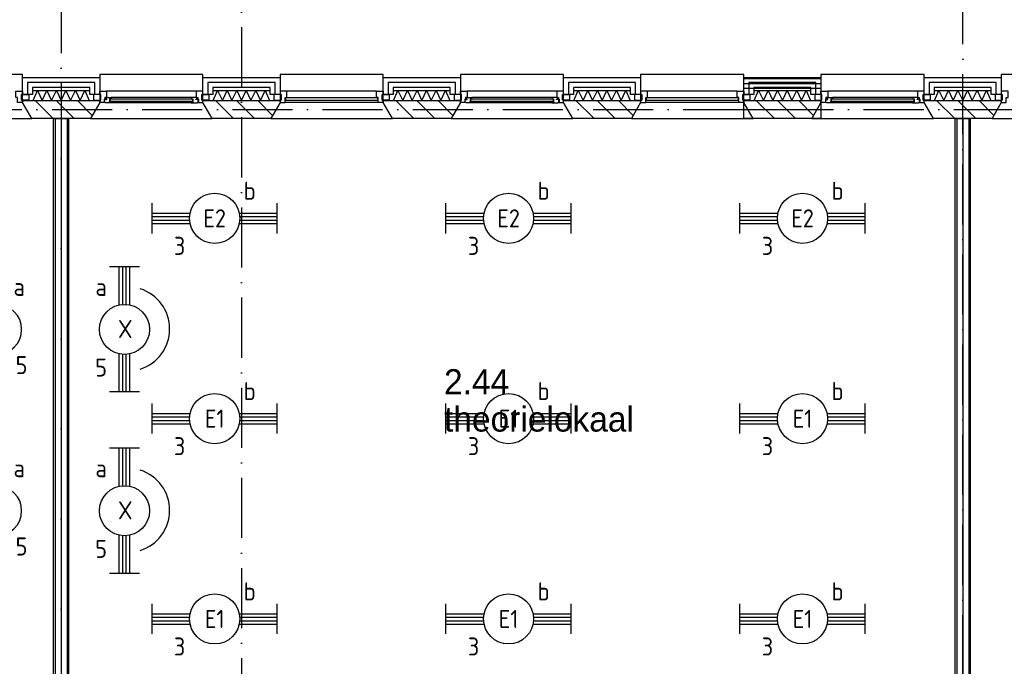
# Model space of a CAD drawing. Header units: millimetres. Extents: x -6587 to 112313, y 244 to 84344.
# Tile 59 of 63: x 65785 to 75614, y 52349 to 58805. Entities that reach past the tile are written whole.
import ezdxf
from ezdxf.enums import TextEntityAlignment as Align

# ---------------------------------------------------------------- set-up
doc = ezdxf.new("R2010")
doc.units = ezdxf.units.MM
doc.header["$LTSCALE"] = 100
doc.linetypes.add('DASHDOT', pattern=[9, 6, -1.5, 0, -1.5])
doc.layers.get('0').update_dxf_attribs({"color": 9, "linetype": 'CONTINUOUS'})
for name, color, linetype in [('AL$7----_STRAMIEN', 1, 'DASHDOT'), ('AL21----_BUITENWAND', 4, 'CONTINUOUS'), ('AL21K---_ISOLATIE', 1, 'CONTINUOUS'), ('AL22----_BINNENWAND', 7, 'CONTINUOUS'), ('AL28----_KONSTRUKTIE', 3, 'CONTINUOUS'), ('AL31----_BUITENKOZ', 7, 'CONTINUOUS'), ('ALL-----_REFLIJNEN', 8, 'CONTINUOUS'), ('ALXA3---_VOLZWART', 14, 'CONTINUOUS'), ('ALXAA---_GEWBETON', 12, 'CONTINUOUS'), ('ALXAB---_PREFABBETON', 1, 'CONTINUOUS'), ('BOUW', 8, 'CONTINUOUS'), ('EB63101-_ATTRIB', 2, 'CONTINUOUS'), ('EL63101-_LICHT-ARM', 3, 'CONTINUOUS'), ('EL63101-LICHT-ARM', 3, 'CONTINUOUS'), ('LIJN025', 10, 'CONTINUOUS')]:
    doc.layers.add(name, color=color, linetype=linetype)
doc.styles.add('1_8', font='iso', dxfattribs={"width": 0.7, "height": 1.8})
doc.styles.add('BURO-025', font='BUROFONT.shx', dxfattribs={"height": 250})

# ---------------------------------------------------------------- blocks, each defined once
blk = doc.blocks.new('EJ3T20')
at = {"color": 0}
for p, q in [((-6.25, -1.5), (-6.25, 1.5)), ((6.25, -1.5), (6.25, 1.5)), ((-6.25, 0.525), (-2.444, 0.525)), ((-6.25, 0.175), (-2.494, 0.175)), ((2.444, 0.525), (6.25, 0.525)), ((2.494, 0.175), (6.25, 0.175)), ((-6.25, -0.175), (-2.494, -0.175)), ((-6.25, -0.525), (-2.444, -0.525)), ((2.444, -0.525), (6.25, -0.525)), ((2.494, -0.175), (6.25, -0.175))]:
    blk.add_line(p, q, dxfattribs=at)
blk.add_circle((0, 0), 2.5, dxfattribs=at)
at = {"color": 6, "style": '1_8'}
for tag, flags, p in [('SCHAK', 8, (3.5, 2.75)), ('A_CODE', 8, (0, 0)), ('GROEP', 8, (-3.5, -2.75)), ('KAST', 9, (3.5, -2.75))]:
    blk.add_attdef(tag, text='', height=1.8, dxfattribs=dict(at, flags=flags)).set_placement(p, align=Align.MIDDLE)
blk = doc.blocks.new('PENDEL')
at = {"color": 0}
for p, q in [((-6.25, -1.5), (-6.25, 1.5)), ((6.25, -1.5), (6.25, 1.5)), ((-6.25, 0.525), (-2.444, 0.525)), ((-6.25, 0.175), (-2.494, 0.175)), ((2.444, 0.525), (6.25, 0.525)), ((2.494, 0.175), (6.25, 0.175)), ((-6.25, -0.175), (-2.494, -0.175)), ((-6.25, -0.525), (-2.444, -0.525)), ((2.444, -0.525), (6.25, -0.525)), ((2.494, -0.175), (6.25, -0.175))]:
    blk.add_line(p, q, dxfattribs=at)
blk.add_circle((0, 0), 2.5, dxfattribs=at)
at = {"layer": 'EL63101-_LICHT-ARM'}
blk.add_arc((0.043, -0.302), 4.207, 197.6135, 342.3865, dxfattribs=at)
at = {"color": 6, "style": '1_8'}
for tag, flags, p in [('SCHAK', 8, (3.5, 2.75)), ('A_CODE', 8, (0, 0)), ('GROEP', 8, (-3.5, -2.75)), ('KAST', 9, (3.5, -2.75))]:
    blk.add_attdef(tag, text='', height=1.8, dxfattribs=dict(at, flags=flags)).set_placement(p, align=Align.MIDDLE)
at = {"style": '1_8', "flags": 8}
blk.add_attdef('M_CODE', text='', height=3.6, dxfattribs=at).set_placement((0, 0), align=Align.MIDDLE_CENTER)
blk = doc.blocks.new('A$Cb38f1ce1')
at = {"layer": 'AL$7----_STRAMIEN', "color": 1}
blk.add_line((71947.7, 32231.7), (71947.7, 70113), dxfattribs=at)
for points in [[(62947.7, 63344.7), (62947.7, 32791.2)], [(64747.7, 60304.6), (64747.7, 32791.2)], [(750, 51380), (86347.7, 51380)]]:
    blk.add_lwpolyline(points, dxfattribs=at)
at = {"layer": 'AL21----_BUITENWAND', "color": 8}
for p, q in [((62562.7, 51531), (62562.7, 51700)), ((62562.7, 51700), (63332.7, 51700)), ((63332.7, 51700), (63332.7, 51531)), ((64362.7, 51531), (64362.7, 51700)), ((64362.7, 51700), (65132.7, 51700)), ((65132.7, 51700), (65132.7, 51531)), ((66162.7, 51531), (66162.7, 51700)), ((66162.7, 51700), (66932.7, 51700)), ((66932.7, 51700), (66932.7, 51531)), ((67962.7, 51531), (67962.7, 51700)), ((67962.7, 51700), (68732.7, 51700)), ((68732.7, 51700), (68732.7, 51531)), ((69762.7, 51531), (69762.7, 51700)), ((69762.7, 51700), (70532.7, 51700)), ((70532.7, 51700), (70532.7, 51531)), ((71562.7, 51531), (71562.7, 51700)), ((71562.7, 51700), (72332.7, 51700)), ((72332.7, 51700), (72332.7, 51531)), ((69762.7, 51690), (70532.7, 51690)), ((69762.7, 51590), (69762.7, 51690)), ((70532.7, 51690), (70532.7, 51590)), ((62662.7, 51531), (62562.7, 51531)), ((63232.7, 51600), (62662.7, 51600)), ((62662.7, 51600), (62662.7, 51531)), ((63232.7, 51531), (63232.7, 51600)), ((63332.7, 51531), (63232.7, 51531)), ((64462.7, 51531), (64362.7, 51531)), ((65032.7, 51600), (64462.7, 51600)), ((64462.7, 51600), (64462.7, 51531)), ((65032.7, 51531), (65032.7, 51600)), ((65132.7, 51531), (65032.7, 51531)), ((66262.7, 51531), (66162.7, 51531)), ((66832.7, 51600), (66262.7, 51600)), ((66262.7, 51600), (66262.7, 51531)), ((66832.7, 51531), (66832.7, 51600)), ((66932.7, 51531), (66832.7, 51531)), ((68062.7, 51531), (67962.7, 51531)), ((68632.7, 51600), (68062.7, 51600)), ((68062.7, 51600), (68062.7, 51531)), ((68632.7, 51531), (68632.7, 51600)), ((68732.7, 51531), (68632.7, 51531)), ((70532.7, 51590), (69762.7, 51590)), ((69862.7, 51531), (69762.7, 51531)), ((70432.7, 51600), (69862.7, 51600)), ((69862.7, 51600), (69862.7, 51531)), ((70432.7, 51531), (70432.7, 51600)), ((70532.7, 51531), (70432.7, 51531)), ((71662.7, 51531), (71562.7, 51531)), ((72232.7, 51600), (71662.7, 51600)), ((71662.7, 51600), (71662.7, 51531)), ((72232.7, 51531), (72232.7, 51600)), ((72332.7, 51531), (72232.7, 51531))]:
    blk.add_line(p, q, dxfattribs=at)
at = {"layer": 'AL21K---_ISOLATIE', "color": 8, "linetype": 'Continuous'}
for p, q in [((62662.7, 51570), (63232.7, 51570)), ((62666.9, 51470), (62710.2, 51570)), ((62710.2, 51570), (62757.7, 51470)), ((62757.7, 51470), (62805.2, 51570)), ((62805.2, 51570), (62852.7, 51470)), ((62852.7, 51470), (62900.2, 51570)), ((62900.2, 51570), (62947.7, 51470)), ((62947.7, 51470), (62995.2, 51570)), ((62995.2, 51570), (63042.7, 51470)), ((63042.7, 51470), (63090.2, 51570)), ((63090.2, 51570), (63137.7, 51470)), ((63137.7, 51470), (63185.2, 51570)), ((63185.2, 51570), (63228.5, 51470)), ((64462.7, 51570), (65032.7, 51570)), ((64466.9, 51470), (64510.2, 51570)), ((64510.2, 51570), (64557.7, 51470)), ((64557.7, 51470), (64605.2, 51570)), ((64605.2, 51570), (64652.7, 51470)), ((64652.7, 51470), (64700.2, 51570)), ((64700.2, 51570), (64747.7, 51470)), ((64747.7, 51470), (64795.2, 51570)), ((64795.2, 51570), (64842.7, 51470)), ((64842.7, 51470), (64890.2, 51570)), ((64890.2, 51570), (64937.7, 51470)), ((64937.7, 51470), (64985.2, 51570)), ((64985.2, 51570), (65028.5, 51470)), ((66262.7, 51570), (66832.7, 51570)), ((66266.9, 51470), (66310.2, 51570)), ((66310.2, 51570), (66357.7, 51470)), ((66357.7, 51470), (66405.2, 51570)), ((66405.2, 51570), (66452.7, 51470)), ((66452.7, 51470), (66500.2, 51570)), ((66500.2, 51570), (66547.7, 51470)), ((66547.7, 51470), (66595.2, 51570)), ((66595.2, 51570), (66642.7, 51470)), ((66642.7, 51470), (66690.2, 51570)), ((66690.2, 51570), (66737.7, 51470)), ((66737.7, 51470), (66785.2, 51570)), ((66785.2, 51570), (66828.5, 51470)), ((68062.7, 51570), (68632.7, 51570)), ((68066.9, 51470), (68110.2, 51570)), ((68110.2, 51570), (68157.7, 51470)), ((68157.7, 51470), (68205.2, 51570)), ((68205.2, 51570), (68252.7, 51470)), ((68252.7, 51470), (68300.2, 51570)), ((68300.2, 51570), (68347.7, 51470)), ((68347.7, 51470), (68395.2, 51570)), ((68395.2, 51570), (68442.7, 51470)), ((68442.7, 51470), (68490.2, 51570)), ((68490.2, 51570), (68537.7, 51470)), ((68537.7, 51470), (68585.2, 51570)), ((68585.2, 51570), (68628.5, 51470)), ((69862.7, 51570), (70432.7, 51570)), ((69866.9, 51470), (69910.2, 51570)), ((69910.2, 51570), (69957.7, 51470)), ((69957.7, 51470), (70005.2, 51570)), ((70005.2, 51570), (70052.7, 51470)), ((70052.7, 51470), (70100.2, 51570)), ((70100.2, 51570), (70147.7, 51470)), ((70147.7, 51470), (70195.2, 51570)), ((70195.2, 51570), (70242.7, 51470)), ((70242.7, 51470), (70290.2, 51570)), ((70290.2, 51570), (70337.7, 51470)), ((70337.7, 51470), (70385.2, 51570)), ((70385.2, 51570), (70428.5, 51470)), ((71662.7, 51570), (72232.7, 51570)), ((71666.9, 51470), (71710.2, 51570)), ((71710.2, 51570), (71757.7, 51470)), ((71757.7, 51470), (71805.2, 51570)), ((71805.2, 51570), (71852.7, 51470)), ((71852.7, 51470), (71900.2, 51570)), ((71900.2, 51570), (71947.7, 51470)), ((71947.7, 51470), (71995.2, 51570)), ((71995.2, 51570), (72042.7, 51470)), ((72042.7, 51470), (72090.2, 51570)), ((72090.2, 51570), (72137.7, 51470)), ((72137.7, 51470), (72185.2, 51570)), ((72185.2, 51570), (72228.5, 51470)), ((62662.7, 51470), (63232.7, 51470)), ((64462.7, 51470), (65032.7, 51470)), ((66262.7, 51470), (66832.7, 51470)), ((68062.7, 51470), (68632.7, 51470)), ((69862.7, 51470), (70432.7, 51470)), ((71662.7, 51470), (72232.7, 51470))]:
    blk.add_line(p, q, dxfattribs=at)
at = {"layer": 'AL22----_BINNENWAND', "color": 8}
for p, q in [((62872.7, 44580), (62872.7, 51290)), ((62872.7, 51290), (63022.7, 51290)), ((63022.7, 51290), (63022.7, 44580)), ((71872.7, 44255), (71872.7, 51290)), ((71872.7, 51290), (72022.7, 51290)), ((72022.7, 51290), (72022.7, 44255))]:
    blk.add_line(p, q, dxfattribs=at)
at = {"layer": 'AL22----_BINNENWAND', "color": 8, "linetype": 'Continuous'}
for p, q in [((62887.7, 51290), (62887.7, 44580)), ((63007.7, 51290), (63007.7, 44580)), ((71887.7, 51290), (71887.7, 44255)), ((72007.7, 51290), (72007.7, 44255))]:
    blk.add_line(p, q, dxfattribs=at)
at = {"layer": 'AL28----_KONSTRUKTIE', "color": 8}
for p, q in [((62562.7, 51450), (62562.7, 51470)), ((62562.7, 51470), (63332.7, 51470)), ((62655, 51290), (62562.7, 51450)), ((63332.7, 51450), (63240.3, 51290)), ((63332.7, 51470), (63332.7, 51450)), ((64362.7, 51450), (64362.7, 51470)), ((64362.7, 51470), (65132.7, 51470)), ((64455, 51290), (64362.7, 51450)), ((65132.7, 51450), (65040.3, 51290)), ((65132.7, 51470), (65132.7, 51450)), ((66162.7, 51450), (66162.7, 51470)), ((66162.7, 51470), (66932.7, 51470)), ((66255, 51290), (66162.7, 51450)), ((66932.7, 51450), (66840.3, 51290)), ((66932.7, 51470), (66932.7, 51450)), ((67962.7, 51450), (67962.7, 51470)), ((67962.7, 51470), (68732.7, 51470)), ((68055, 51290), (67962.7, 51450)), ((68732.7, 51450), (68640.3, 51290)), ((68732.7, 51470), (68732.7, 51450)), ((69762.7, 51470), (70532.7, 51470)), ((69762.7, 51290), (69762.7, 51470)), ((69762.7, 51450), (69762.7, 51470)), ((69762.7, 51470), (70532.7, 51470)), ((69855, 51290), (69762.7, 51450)), ((70532.7, 51450), (70440.3, 51290)), ((70532.7, 51470), (70532.7, 51290)), ((70532.7, 51470), (70532.7, 51450)), ((71562.7, 51450), (71562.7, 51470)), ((71562.7, 51470), (72332.7, 51470)), ((71655, 51290), (71562.7, 51450)), ((72332.7, 51450), (72240.3, 51290)), ((72332.7, 51470), (72332.7, 51450)), ((63240.3, 51290), (62655, 51290)), ((65040.3, 51290), (64455, 51290)), ((66840.3, 51290), (66255, 51290)), ((68640.3, 51290), (68055, 51290)), ((70532.7, 51290), (69762.7, 51290)), ((70440.3, 51290), (69855, 51290)), ((72240.3, 51290), (71655, 51290))]:
    blk.add_line(p, q, dxfattribs=at)
at = {"layer": 'AL31----_BUITENKOZ', "color": 8}
for points in [[(61532.7, 51450), (61440.3, 51290), (62655, 51290), (62562.7, 51450), (62562.7, 51730), (61532.7, 51730)], [(63332.7, 51450), (63240.3, 51290), (64455, 51290), (64362.7, 51450), (64362.7, 51730), (63332.7, 51730)], [(65132.7, 51450), (65040.3, 51290), (66255, 51290), (66162.7, 51450), (66162.7, 51730), (65132.7, 51730)], [(66932.7, 51450), (66840.3, 51290), (68055, 51290), (67962.7, 51450), (67962.7, 51730), (66932.7, 51730)], [(68732.7, 51450), (68640.3, 51290), (69855, 51290), (69762.7, 51450), (69762.7, 51730), (68732.7, 51730)], [(70532.7, 51450), (70440.3, 51290), (71655, 51290), (71562.7, 51450), (71562.7, 51730), (70532.7, 51730)], [(72332.7, 51450), (72240.3, 51290), (73455, 51290), (73362.7, 51450), (73362.7, 51730), (72332.7, 51730)], [(62552.7, 51475), (62552.7, 51531), (62623.7, 51531), (62623.7, 51475)], [(63342.7, 51475), (63342.7, 51531), (63271.7, 51531), (63271.7, 51475)], [(63332.7, 51450), (63332.7, 51475), (63342.7, 51475), (63342.7, 51531), (63332.7, 51531), (63332.7, 51564), (63399.7, 51564), (63399.7, 51501), (63382.7, 51501), (63382.7, 51486), (63376.7, 51486), (63376.7, 51450)], [(64362.7, 51450), (64362.7, 51475), (64352.7, 51475), (64352.7, 51531), (64362.7, 51531), (64362.7, 51564), (64295.7, 51564), (64295.7, 51501), (64312.7, 51501), (64312.7, 51486), (64318.7, 51486), (64318.7, 51450)], [(64352.7, 51475), (64352.7, 51531), (64423.7, 51531), (64423.7, 51475)], [(65142.7, 51475), (65142.7, 51531), (65071.7, 51531), (65071.7, 51475)], [(66152.7, 51475), (66152.7, 51531), (66223.7, 51531), (66223.7, 51475)], [(66942.7, 51475), (66942.7, 51531), (66871.7, 51531), (66871.7, 51475)], [(66932.7, 51450), (66932.7, 51475), (66942.7, 51475), (66942.7, 51531), (66932.7, 51531), (66932.7, 51564), (66999.7, 51564), (66999.7, 51501), (66982.7, 51501), (66982.7, 51486), (66976.7, 51486), (66976.7, 51450)], [(67962.7, 51450), (67962.7, 51475), (67952.7, 51475), (67952.7, 51531), (67962.7, 51531), (67962.7, 51564), (67895.7, 51564), (67895.7, 51501), (67912.7, 51501), (67912.7, 51486), (67918.7, 51486), (67918.7, 51450)], [(67952.7, 51475), (67952.7, 51531), (68023.7, 51531), (68023.7, 51475)], [(68742.7, 51475), (68742.7, 51531), (68671.7, 51531), (68671.7, 51475)], [(69752.7, 51475), (69752.7, 51531), (69823.7, 51531), (69823.7, 51475)], [(70542.7, 51475), (70542.7, 51531), (70471.7, 51531), (70471.7, 51475)], [(70532.7, 51450), (70532.7, 51475), (70542.7, 51475), (70542.7, 51531), (70532.7, 51531), (70532.7, 51564), (70599.7, 51564), (70599.7, 51501), (70582.7, 51501), (70582.7, 51486), (70576.7, 51486), (70576.7, 51450)], [(71562.7, 51450), (71562.7, 51475), (71552.7, 51475), (71552.7, 51531), (71562.7, 51531), (71562.7, 51564), (71495.7, 51564), (71495.7, 51501), (71512.7, 51501), (71512.7, 51486), (71518.7, 51486), (71518.7, 51450)], [(71552.7, 51475), (71552.7, 51531), (71623.7, 51531), (71623.7, 51475)], [(72342.7, 51475), (72342.7, 51531), (72271.7, 51531), (72271.7, 51475)], [(63389.4, 51447), (63386.9, 51451.2), (63379.9, 51451.2), (63379.9, 51481), (63402.4, 51481), (63402.4, 51486), (63394.4, 51486), (63394.4, 51501), (63399.7, 51501), (63446.8, 51501), (63448.9, 51488), (63431.9, 51488), (63431.9, 51447)], [(63431.9, 51449.3), (63431.9, 51462.8), (63448.9, 51462.8), (63448.9, 51449.3)], [(64306, 51447), (64308.4, 51451.2), (64315.5, 51451.2), (64315.5, 51481), (64293, 51481), (64293, 51486), (64301, 51486), (64301, 51501), (64295.7, 51501), (64248.5, 51501), (64246.5, 51488), (64263.5, 51488), (64263.5, 51447)], [(64263.5, 51449.3), (64263.5, 51462.8), (64246.5, 51462.8), (64246.5, 51449.3)], [(66989.4, 51447), (66986.9, 51451.2), (66979.9, 51451.2), (66979.9, 51481), (67002.4, 51481), (67002.4, 51486), (66994.4, 51486), (66994.4, 51501), (66999.7, 51501), (67046.8, 51501), (67048.9, 51488), (67031.9, 51488), (67031.9, 51447)], [(67031.9, 51449.3), (67031.9, 51462.8), (67048.9, 51462.8), (67048.9, 51449.3)], [(67906, 51447), (67908.4, 51451.2), (67915.5, 51451.2), (67915.5, 51481), (67893, 51481), (67893, 51486), (67901, 51486), (67901, 51501), (67895.7, 51501), (67848.5, 51501), (67846.5, 51488), (67863.5, 51488), (67863.5, 51447)], [(67863.5, 51449.3), (67863.5, 51462.8), (67846.5, 51462.8), (67846.5, 51449.3)], [(70589.4, 51447), (70586.9, 51451.2), (70579.9, 51451.2), (70579.9, 51481), (70602.4, 51481), (70602.4, 51486), (70594.4, 51486), (70594.4, 51501), (70599.7, 51501), (70646.8, 51501), (70648.9, 51488), (70631.9, 51488), (70631.9, 51447)], [(70631.9, 51449.3), (70631.9, 51462.8), (70648.9, 51462.8), (70648.9, 51449.3)], [(71506, 51447), (71508.4, 51451.2), (71515.5, 51451.2), (71515.5, 51481), (71493, 51481), (71493, 51486), (71501, 51486), (71501, 51501), (71495.7, 51501), (71448.5, 51501), (71446.5, 51488), (71463.5, 51488), (71463.5, 51447)], [(71463.5, 51449.3), (71463.5, 51462.8), (71446.5, 51462.8), (71446.5, 51449.3)]]:
    blk.add_lwpolyline(points, close=True, dxfattribs=at)
at = {"layer": 'AL31----_BUITENKOZ', "color": 8, "linetype": 'Continuous'}
for points in [[(62512.7, 51450), (62512.7, 51450), (62512.7, 51501), (62495.7, 51501), (62495.7, 51564), (62495.7, 51564), (62495.7, 51564), (62495.7, 51564), (62495.7, 51564), (62562.7, 51564), (62562.7, 51531), (62552.7, 51531), (62552.7, 51475), (62562.7, 51475), (62562.7, 51475), (62562.7, 51450)], [(65182.7, 51450), (65182.7, 51450), (65182.7, 51501), (65199.7, 51501), (65199.7, 51564), (65199.7, 51564), (65199.7, 51564), (65199.7, 51564), (65199.7, 51564), (65132.7, 51564), (65132.7, 51531), (65142.7, 51531), (65142.7, 51475), (65132.7, 51475), (65132.7, 51475), (65132.7, 51450)], [(66112.7, 51450), (66112.7, 51450), (66112.7, 51501), (66095.7, 51501), (66095.7, 51564), (66095.7, 51564), (66095.7, 51564), (66095.7, 51564), (66095.7, 51564), (66162.7, 51564), (66162.7, 51531), (66152.7, 51531), (66152.7, 51475), (66162.7, 51475), (66162.7, 51475), (66162.7, 51450)], [(68782.7, 51450), (68782.7, 51450), (68782.7, 51501), (68799.7, 51501), (68799.7, 51564), (68799.7, 51564), (68799.7, 51564), (68799.7, 51564), (68799.7, 51564), (68732.7, 51564), (68732.7, 51531), (68742.7, 51531), (68742.7, 51475), (68732.7, 51475), (68732.7, 51475), (68732.7, 51450)], [(69712.7, 51450), (69712.7, 51450), (69712.7, 51501), (69695.7, 51501), (69695.7, 51564), (69695.7, 51564), (69695.7, 51564), (69695.7, 51564), (69695.7, 51564), (69762.7, 51564), (69762.7, 51531), (69752.7, 51531), (69752.7, 51475), (69762.7, 51475), (69762.7, 51475), (69762.7, 51450)], [(72382.7, 51450), (72382.7, 51450), (72382.7, 51501), (72399.7, 51501), (72399.7, 51564), (72399.7, 51564), (72399.7, 51564), (72399.7, 51564), (72399.7, 51564), (72332.7, 51564), (72332.7, 51531), (72342.7, 51531), (72342.7, 51475), (72332.7, 51475), (72332.7, 51475), (72332.7, 51450)], [(64261.5, 51465), (64261.5, 51486), (63433.9, 51486), (63433.9, 51465)], [(66107.7, 51476), (66107.7, 51497), (65187.7, 51497), (65187.7, 51476)], [(67861.5, 51465), (67861.5, 51486), (67033.9, 51486), (67033.9, 51465)], [(69707.7, 51476), (69707.7, 51497), (68787.7, 51497), (68787.7, 51476)], [(71461.5, 51465), (71461.5, 51486), (70633.9, 51486), (70633.9, 51465)]]:
    blk.add_lwpolyline(points, close=True, dxfattribs=at)
at = {"layer": 'AL31----_BUITENKOZ', "color": 8}
for points in [[(64295.7, 51564), (63399.7, 51564)], [(66095.7, 51564), (65199.7, 51564)], [(67895.7, 51564), (66999.7, 51564)], [(69695.7, 51564), (68799.7, 51564)], [(71495.7, 51564), (70599.7, 51564)], [(64263.5, 51447), (63431.9, 51447)], [(64248.5, 51501), (63446.8, 51501)], [(66112.7, 51450), (65182.7, 51450)], [(67863.5, 51447), (67031.9, 51447)], [(67848.5, 51501), (67046.8, 51501)], [(69712.7, 51450), (68782.7, 51450)], [(71463.5, 51447), (70631.9, 51447)], [(71448.5, 51501), (70646.8, 51501)]]:
    blk.add_lwpolyline(points, dxfattribs=at)
at = {"layer": 'ALL-----_REFLIJNEN', "color": 8, "linetype": 'Continuous'}
for p, q in [((63282.7, 51650), (62612.7, 51650)), ((62612.7, 51650), (62612.7, 51531)), ((63282.7, 51531), (63282.7, 51650)), ((65082.7, 51650), (64412.7, 51650)), ((64412.7, 51650), (64412.7, 51531)), ((65082.7, 51531), (65082.7, 51650)), ((66882.7, 51650), (66212.7, 51650)), ((66212.7, 51650), (66212.7, 51531)), ((66882.7, 51531), (66882.7, 51650)), ((68682.7, 51650), (68012.7, 51650)), ((68012.7, 51650), (68012.7, 51531)), ((68682.7, 51531), (68682.7, 51650)), ((70482.7, 51650), (69812.7, 51650)), ((69812.7, 51650), (69812.7, 51531)), ((70482.7, 51531), (70482.7, 51650)), ((72282.7, 51650), (71612.7, 51650)), ((71612.7, 51650), (71612.7, 51531)), ((72282.7, 51531), (72282.7, 51650)), ((69762.7, 51380), (70532.7, 51380)), ((62947.7, 51290), (62947.7, 44580)), ((71947.7, 51290), (71947.7, 44255))]:
    blk.add_line(p, q, dxfattribs=at)
at = {"layer": 'ALXA3---_VOLZWART', "color": 8}
for p, q in [((63282.7, 51650), (62612.7, 51650)), ((62612.7, 51650), (62612.7, 51531)), ((63282.7, 51531), (63282.7, 51650)), ((65082.7, 51650), (64412.7, 51650)), ((64412.7, 51650), (64412.7, 51531)), ((65082.7, 51531), (65082.7, 51650)), ((66882.7, 51650), (66212.7, 51650)), ((66212.7, 51650), (66212.7, 51531)), ((66882.7, 51531), (66882.7, 51650)), ((68682.7, 51650), (68012.7, 51650)), ((68012.7, 51650), (68012.7, 51531)), ((68682.7, 51531), (68682.7, 51650)), ((69762.7, 51640), (70532.7, 51640)), ((70482.7, 51650), (69812.7, 51650)), ((69812.7, 51650), (69812.7, 51531)), ((70482.7, 51531), (70482.7, 51650)), ((72282.7, 51650), (71612.7, 51650)), ((71612.7, 51650), (71612.7, 51531)), ((72282.7, 51531), (72282.7, 51650))]:
    blk.add_line(p, q, dxfattribs=at)
at = {"layer": 'ALXAA---_GEWBETON', "color": 8}
blk.add_line((69762.7, 51380), (70532.7, 51380), dxfattribs=at)
at = {"layer": 'ALXAB---_PREFABBETON', "color": 8}
for p, q in [((62687.2, 51470), (62867.2, 51290)), ((62899.3, 51470), (63079.3, 51290)), ((63111.4, 51470), (63259, 51322.4)), ((63323.6, 51470), (63332.7, 51460.9)), ((64487.2, 51470), (64667.2, 51290)), ((64699.3, 51470), (64879.3, 51290)), ((64911.4, 51470), (65059, 51322.4)), ((65123.6, 51470), (65132.7, 51460.9)), ((66287.2, 51470), (66467.2, 51290)), ((66499.3, 51470), (66679.3, 51290)), ((66711.4, 51470), (66859, 51322.4)), ((66923.6, 51470), (66932.7, 51460.9)), ((68087.2, 51470), (68267.2, 51290)), ((68299.3, 51470), (68479.3, 51290)), ((68511.4, 51470), (68659, 51322.4)), ((68723.6, 51470), (68732.7, 51460.9)), ((69887.2, 51470), (70067.2, 51290)), ((70099.3, 51470), (70279.3, 51290)), ((70311.4, 51470), (70459, 51322.4)), ((70523.6, 51470), (70532.7, 51460.9)), ((71687.2, 51470), (71867.2, 51290)), ((71899.3, 51470), (72079.3, 51290)), ((72111.4, 51470), (72259, 51322.4)), ((72323.6, 51470), (72332.7, 51460.9))]:
    blk.add_line(p, q, dxfattribs=at)
at = {"layer": 'BOUW', "style": 'BURO-025'}
for s, p in [('2.44', (66769.7, 48538.5)), ('theorielokaal', (66769.7, 48165.5))]:
    blk.add_text(s, height=250, dxfattribs=at).set_placement(p)

msp = doc.modelspace()

# ---------------------------------------------------------------- block references
at = {"layer": 'EL63101-_LICHT-ARM'}
ref = msp.add_blockref('EJ3T20', (67731.5, 56821.7, 3500), dxfattribs=dict(at, xscale=100, yscale=100, zscale=100))
ref.add_attrib('A_CODE', 'E2', dxfattribs={"layer": 'EB63101-_ATTRIB', "color": 1, "height": 180, "style": '1_8', "flags": 8}).set_placement((67731.5, 56821.7, 3500), align=Align.MIDDLE)
ref.add_attrib('GROEP', '3', dxfattribs={"layer": 'EB63101-_ATTRIB', "color": 1, "height": 180, "style": '1_8', "flags": 8}).set_placement((67381.5, 56546.7, 3500), align=Align.MIDDLE)
ref.add_attrib('SCHAK', 'b', dxfattribs={"layer": 'EB63101-_ATTRIB', "color": 1, "height": 180, "style": '1_8', "flags": 8}).set_placement((68081.5, 57096.7, 3500), align=Align.MIDDLE)
ref = msp.add_blockref('EJ3T20', (70665.5, 56821.7, 3500), dxfattribs=dict(at, xscale=100, yscale=100, zscale=100))
ref.add_attrib('A_CODE', 'E2', dxfattribs={"layer": 'EB63101-_ATTRIB', "color": 1, "height": 180, "style": '1_8', "flags": 8}).set_placement((70665.5, 56821.7, 3500), align=Align.MIDDLE)
ref.add_attrib('GROEP', '3', dxfattribs={"layer": 'EB63101-_ATTRIB', "color": 1, "height": 180, "style": '1_8', "flags": 8}).set_placement((70315.5, 56546.7, 3500), align=Align.MIDDLE)
ref.add_attrib('SCHAK', 'b', dxfattribs={"layer": 'EB63101-_ATTRIB', "color": 1, "height": 180, "style": '1_8', "flags": 8}).set_placement((71015.5, 57096.7, 3500), align=Align.MIDDLE)
ref = msp.add_blockref('EJ3T20', (73599.5, 56821.7, 3500), dxfattribs=dict(at, xscale=100, yscale=100, zscale=100))
ref.add_attrib('A_CODE', 'E2', dxfattribs={"layer": 'EB63101-_ATTRIB', "color": 1, "height": 180, "style": '1_8', "flags": 8}).set_placement((73599.5, 56821.7, 3500), align=Align.MIDDLE)
ref.add_attrib('GROEP', '3', dxfattribs={"layer": 'EB63101-_ATTRIB', "color": 1, "height": 180, "style": '1_8', "flags": 8}).set_placement((73249.5, 56546.7, 3500), align=Align.MIDDLE)
ref.add_attrib('SCHAK', 'b', dxfattribs={"layer": 'EB63101-_ATTRIB', "color": 1, "height": 180, "style": '1_8', "flags": 8}).set_placement((73949.5, 57096.7, 3500), align=Align.MIDDLE)
ref = msp.add_blockref('EJ3T20', (67731.5, 54821.7, 3500), dxfattribs=dict(at, xscale=100, yscale=100, zscale=100))
ref.add_attrib('A_CODE', 'E1', dxfattribs={"layer": 'EB63101-_ATTRIB', "color": 1, "height": 180, "style": '1_8', "flags": 8}).set_placement((67731.5, 54821.7, 3500), align=Align.MIDDLE)
ref.add_attrib('GROEP', '3', dxfattribs={"layer": 'EB63101-_ATTRIB', "color": 1, "height": 180, "style": '1_8', "flags": 8}).set_placement((67381.5, 54546.7, 3500), align=Align.MIDDLE)
ref.add_attrib('SCHAK', 'b', dxfattribs={"layer": 'EB63101-_ATTRIB', "color": 1, "height": 180, "style": '1_8', "flags": 8}).set_placement((68081.5, 55096.7, 3500), align=Align.MIDDLE)
ref = msp.add_blockref('EJ3T20', (70665.5, 54821.7, 3500), dxfattribs=dict(at, xscale=100, yscale=100, zscale=100))
ref.add_attrib('A_CODE', 'E1', dxfattribs={"layer": 'EB63101-_ATTRIB', "color": 1, "height": 180, "style": '1_8', "flags": 8}).set_placement((70665.5, 54821.7, 3500), align=Align.MIDDLE)
ref.add_attrib('GROEP', '3', dxfattribs={"layer": 'EB63101-_ATTRIB', "color": 1, "height": 180, "style": '1_8', "flags": 8}).set_placement((70315.5, 54546.7, 3500), align=Align.MIDDLE)
ref.add_attrib('SCHAK', 'b', dxfattribs={"layer": 'EB63101-_ATTRIB', "color": 1, "height": 180, "style": '1_8', "flags": 8}).set_placement((71015.5, 55096.7, 3500), align=Align.MIDDLE)
ref = msp.add_blockref('EJ3T20', (73599.5, 54821.7, 3500), dxfattribs=dict(at, xscale=100, yscale=100, zscale=100))
ref.add_attrib('A_CODE', 'E1', dxfattribs={"layer": 'EB63101-_ATTRIB', "color": 1, "height": 180, "style": '1_8', "flags": 8}).set_placement((73599.5, 54821.7, 3500), align=Align.MIDDLE)
ref.add_attrib('GROEP', '3', dxfattribs={"layer": 'EB63101-_ATTRIB', "color": 1, "height": 180, "style": '1_8', "flags": 8}).set_placement((73249.5, 54546.7, 3500), align=Align.MIDDLE)
ref.add_attrib('SCHAK', 'b', dxfattribs={"layer": 'EB63101-_ATTRIB', "color": 1, "height": 180, "style": '1_8', "flags": 8}).set_placement((73949.5, 55096.7, 3500), align=Align.MIDDLE)
ref = msp.add_blockref('EJ3T20', (67731.5, 52821.7, 3500), dxfattribs=dict(at, xscale=100, yscale=100, zscale=100))
ref.add_attrib('A_CODE', 'E1', dxfattribs={"layer": 'EB63101-_ATTRIB', "color": 1, "height": 180, "style": '1_8', "flags": 8}).set_placement((67731.5, 52821.7, 3500), align=Align.MIDDLE)
ref.add_attrib('GROEP', '3', dxfattribs={"layer": 'EB63101-_ATTRIB', "color": 1, "height": 180, "style": '1_8', "flags": 8}).set_placement((67381.5, 52546.7, 3500), align=Align.MIDDLE)
ref.add_attrib('SCHAK', 'b', dxfattribs={"layer": 'EB63101-_ATTRIB', "color": 1, "height": 180, "style": '1_8', "flags": 8}).set_placement((68081.5, 53096.7, 3500), align=Align.MIDDLE)
ref = msp.add_blockref('EJ3T20', (70665.5, 52821.7, 3500), dxfattribs=dict(at, xscale=100, yscale=100, zscale=100))
ref.add_attrib('A_CODE', 'E1', dxfattribs={"layer": 'EB63101-_ATTRIB', "color": 1, "height": 180, "style": '1_8', "flags": 8}).set_placement((70665.5, 52821.7, 3500), align=Align.MIDDLE)
ref.add_attrib('GROEP', '3', dxfattribs={"layer": 'EB63101-_ATTRIB', "color": 1, "height": 180, "style": '1_8', "flags": 8}).set_placement((70315.5, 52546.7, 3500), align=Align.MIDDLE)
ref.add_attrib('SCHAK', 'b', dxfattribs={"layer": 'EB63101-_ATTRIB', "color": 1, "height": 180, "style": '1_8', "flags": 8}).set_placement((71015.5, 53096.7, 3500), align=Align.MIDDLE)
ref = msp.add_blockref('EJ3T20', (73599.5, 52821.7, 3500), dxfattribs=dict(at, xscale=100, yscale=100, zscale=100))
ref.add_attrib('A_CODE', 'E1', dxfattribs={"layer": 'EB63101-_ATTRIB', "color": 1, "height": 180, "style": '1_8', "flags": 8}).set_placement((73599.5, 52821.7, 3500), align=Align.MIDDLE)
ref.add_attrib('GROEP', '3', dxfattribs={"layer": 'EB63101-_ATTRIB', "color": 1, "height": 180, "style": '1_8', "flags": 8}).set_placement((73249.5, 52546.7, 3500), align=Align.MIDDLE)
ref.add_attrib('SCHAK', 'b', dxfattribs={"layer": 'EB63101-_ATTRIB', "color": 1, "height": 180, "style": '1_8', "flags": 8}).set_placement((73949.5, 53096.7, 3500), align=Align.MIDDLE)
at = {"layer": 'EL63101-LICHT-ARM'}
ref = msp.add_blockref('PENDEL', (65554.7, 55712.7, 1050), dxfattribs=dict(at, xscale=-100, yscale=100, zscale=100, rotation=269.9999999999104))
ref.add_attrib('SCHAK', 'a', dxfattribs={"layer": 'EB63101-_ATTRIB', "color": 1, "height": 180, "style": '1_8', "flags": 8}).set_placement((65780.5, 56137.8, 1050), align=Align.MIDDLE)
ref.add_attrib('GROEP', '5', dxfattribs={"layer": 'EB63101-_ATTRIB', "color": 1, "height": 180, "style": '1_8', "flags": 8}).set_placement((65803.6, 55355.8, 1050), align=Align.MIDDLE)
ref.add_attrib('A_CODE', 'X', dxfattribs={"layer": 'EB63101-_ATTRIB', "color": 1, "height": 180, "rotation": 90, "style": '1_8', "flags": 8}).set_placement((65546.7, 55717, 1050), align=Align.MIDDLE)
ref = msp.add_blockref('PENDEL', (66831.1, 55712.7, 1050), dxfattribs=dict(at, xscale=100, yscale=100, zscale=100, rotation=90.00000000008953))
ref.add_attrib('SCHAK', 'a', dxfattribs={"layer": 'EB63101-_ATTRIB', "color": 1, "height": 180, "style": '1_8', "flags": 8}).set_placement((66598.2, 56137.1, 1050), align=Align.MIDDLE)
ref.add_attrib('GROEP', '5', dxfattribs={"layer": 'EB63101-_ATTRIB', "color": 1, "height": 180, "style": '1_8', "flags": 8}).set_placement((66598.2, 55332.1, 1050), align=Align.MIDDLE)
ref.add_attrib('A_CODE', 'X', dxfattribs={"layer": 'EB63101-_ATTRIB', "color": 1, "height": 180, "style": '1_8', "flags": 8}).set_placement((66839.1, 55717, 1050), align=Align.MIDDLE)
ref = msp.add_blockref('PENDEL', (65554.7, 53902.1, 1050), dxfattribs=dict(at, xscale=-100, yscale=100, zscale=100, rotation=269.9999999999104))
ref.add_attrib('SCHAK', 'a', dxfattribs={"layer": 'EB63101-_ATTRIB', "color": 1, "height": 180, "style": '1_8', "flags": 8}).set_placement((65780.5, 54327.2, 1050), align=Align.MIDDLE)
ref.add_attrib('GROEP', '5', dxfattribs={"layer": 'EB63101-_ATTRIB', "color": 1, "height": 180, "style": '1_8', "flags": 8}).set_placement((65803.6, 53545.1, 1050), align=Align.MIDDLE)
ref.add_attrib('A_CODE', 'X', dxfattribs={"layer": 'EB63101-_ATTRIB', "color": 1, "height": 180, "rotation": 90, "style": '1_8', "flags": 8}).set_placement((65546.7, 53906.4, 1050), align=Align.MIDDLE)
ref = msp.add_blockref('PENDEL', (66831.1, 53902.1, 1050), dxfattribs=dict(at, xscale=100, yscale=100, zscale=100, rotation=90.00000000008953))
ref.add_attrib('SCHAK', 'a', dxfattribs={"layer": 'EB63101-_ATTRIB', "color": 1, "height": 180, "style": '1_8', "flags": 8}).set_placement((66598.2, 54326.5, 1050), align=Align.MIDDLE)
ref.add_attrib('GROEP', '5', dxfattribs={"layer": 'EB63101-_ATTRIB', "color": 1, "height": 180, "style": '1_8', "flags": 8}).set_placement((66598.2, 53521.4, 1050), align=Align.MIDDLE)
ref.add_attrib('A_CODE', 'X', dxfattribs={"layer": 'EB63101-_ATTRIB', "color": 1, "height": 180, "style": '1_8', "flags": 8}).set_placement((66839.1, 53906.4, 1050), align=Align.MIDDLE)
at = {"layer": 'LIJN025'}
msp.add_blockref('A$Cb38f1ce1', (3251.2, 6526.8), dxfattribs=at)

doc.saveas('drawing.dxf')
